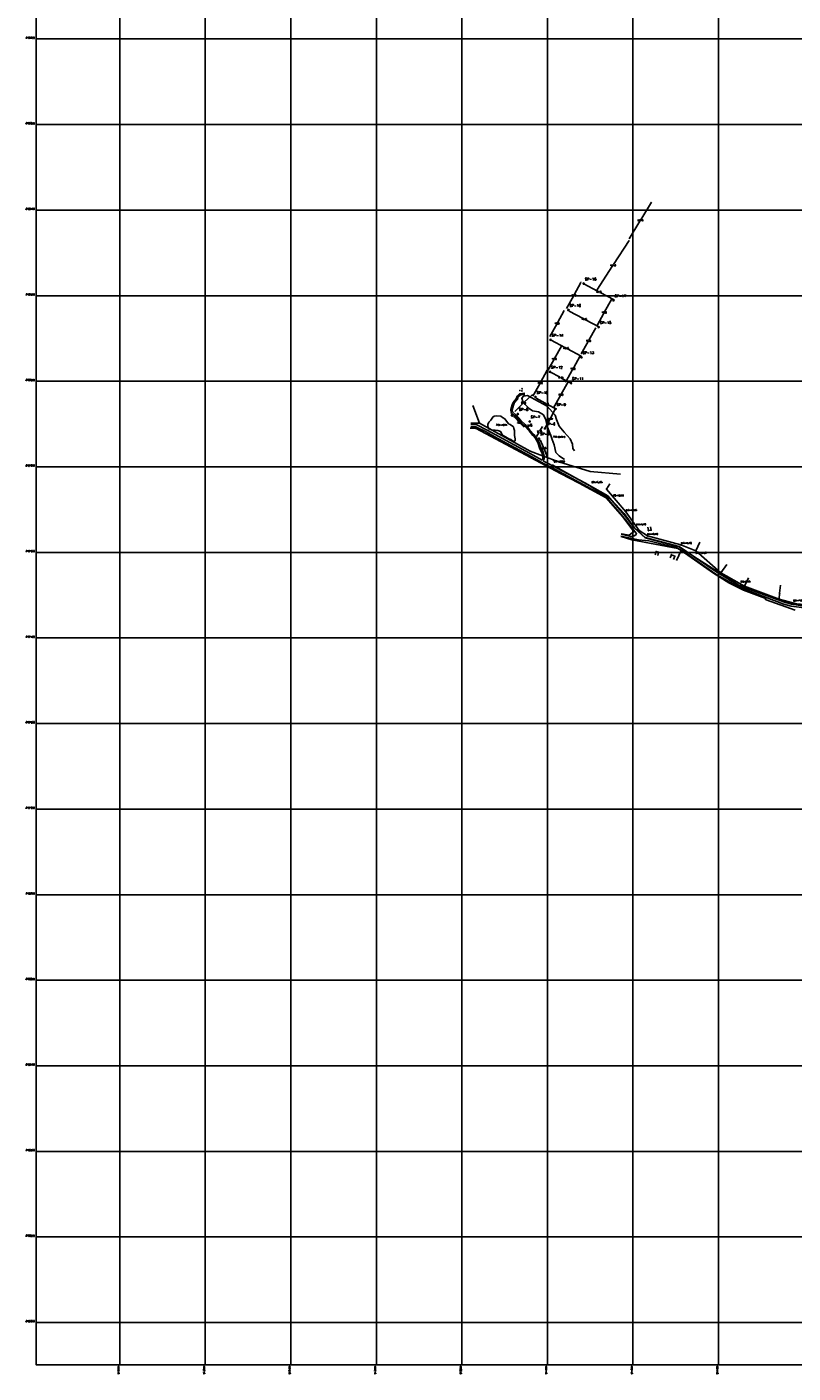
# Model space of a CAD drawing. Extents: x 539028 to 544996, y 8596245 to 8601028.
# Tile 1 of 43: x 539028 to 540820, y 8596245 to 8599391. Entities that reach past the tile are written whole.
import ezdxf
from ezdxf.enums import TextEntityAlignment as Align
from ezdxf.lldxf.tags import DXFTag

# ---------------------------------------------------------------- set-up
doc = ezdxf.new("R2010")
doc.units = 0
doc.header["$MEASUREMENT"] = 0
doc.header["$PDMODE"] = 34
doc.header["$PDSIZE"] = 0.8
for name, color, linetype in [('CASA', 2, 'Continuous'), ('CERCA', 9, 'CERCA_LINE'), ('ESTACAO', 4, 'Continuous'), ('ESTRADA_BARRO', 7, 'DASHED'), ('FUROS DE SONDAGEM', 7, 'Continuous'), ('INTERP', 7, 'Continuous'), ('MALHA', 9, 'Continuous'), ('ROCHA', 9, 'Continuous'), ('TEXTO', 2, 'Continuous'), ('TXT_COORD', 2, 'Continuous'), ('TXT_ESTACA', 2, 'Continuous')]:
    doc.layers.add(name, color=color, linetype=linetype)
doc.styles.add('GEOSIS', font='ROMANS.SHX')
doc.styles.get("Standard").update_dxf_attribs({"font": 'romans.shx'})
doc.linetypes.add('CERCA_LINE', pattern='A,0.5,-0.2,["X",Standard,S=0.1,R=0,X=-0.1,Y=-0.05],-0.25', length=0.95)
tags = doc.linetypes.add('DASHDOT', pattern=[1, 0.5, -0.25, 0, -0.25]).pattern_tags.tags
tags[10:11] = [DXFTag(74, 4), DXFTag(75, 0), DXFTag(340, '0'), DXFTag(46, 1.0), DXFTag(50, 0.0), DXFTag(44, 0.0), DXFTag(45, 0.0)]
tags[8:9] = [DXFTag(74, 4), DXFTag(75, 0), DXFTag(340, '0'), DXFTag(46, 1.0), DXFTag(50, 0.0), DXFTag(44, 0.0), DXFTag(45, 0.0)]
tags[6:7] = [DXFTag(74, 4), DXFTag(75, 0), DXFTag(340, '0'), DXFTag(46, 1.0), DXFTag(50, 0.0), DXFTag(44, 0.0), DXFTag(45, 0.0)]
tags[4:5] = [DXFTag(74, 4), DXFTag(75, 0), DXFTag(340, '0'), DXFTag(46, 1.0), DXFTag(50, 0.0), DXFTag(44, 0.0), DXFTag(45, 0.0)]
tags = doc.linetypes.add('DASHED', pattern=[0.75, 0.5, -0.25]).pattern_tags.tags
tags[6:7] = [DXFTag(74, 4), DXFTag(75, 0), DXFTag(340, '0'), DXFTag(46, 1.0), DXFTag(50, 0.0), DXFTag(44, 0.0), DXFTag(45, 0.0)]
tags[4:5] = [DXFTag(74, 4), DXFTag(75, 0), DXFTag(340, '0'), DXFTag(46, 1.0), DXFTag(50, 0.0), DXFTag(44, 0.0), DXFTag(45, 0.0)]
doc.dimstyles.new('S', dxfattribs={"dimtxt": 3, "dimasz": 0.18, "dimexe": 0.18, "dimexo": 0.0625, "dimgap": 0.09, "dimtad": 0, "dimtih": 1, "dimtoh": 1, "dimdec": 4, "dimzin": 0, "dimdsep": 46, "dimtxsty": 'Standard', "dimcen": 0.09, "dimaunit": 1, "dimadec": 0, "dimazin": 0, "dimtfac": 1, "dimtdec": 3, "dimtofl": 0, "dimtmove": 0, "dimatfit": 3, "dimfxl": 0, "dimtolj": 1, "dimtzin": 0, "dimarcsym": 0})

# ---------------------------------------------------------------- blocks, each defined once
blk = doc.blocks.new('SS')
at = {"layer": 'TXT_ESTACA', "style": 'GEOSIS'}
for s, p in [('E58+16,095', (814011.5041, 8767802.9477)), ('E53+15,485', (814099.5251, 8767754.2171)), ('E50+16,930', (814149.2988, 8767723.3745)), ('E48+10,935', (814180.0153, 8767689.1394)), ('E46+9,950', (814204.1668, 8767656.0264)), ('E44+15,970', (814229.4635, 8767633.339)), ('E40+13,760', (814308.9142, 8767612.2186)), ('E38+12,725', (814342.8419, 8767589.1365)), ('E32+7,945', (814448.1144, 8767522.1459)), ('E25+17,085', (814571.3037, 8767478.0013)), ('E23+14,740', (814613.2832, 8767472.4496)), ('E15+17,905', (814770.1103, 8767470.8734)), ('E9+10,940', (814896.9894, 8767475.5412)), ('E3+15,025', (815012.7801, 8767480.9078)), ('E0', (815087.5773, 8767486.75))]:
    blk.add_text(s, height=3, dxfattribs=at).set_placement(p, align=Align.BOTTOM_LEFT)
blk = doc.blocks.new('Furos de sondagem')
at = {"linetype": 'Continuous'}
h = blk.add_hatch(color=256, dxfattribs=at)
edge = h.paths.add_edge_path()
edge.add_line((-0.3, -1.9), (-0.3, 0.6))
edge.add_line((-0.3, 0.6), (-2.8, 0.6))
edge.add_ellipse((-0.3, 0.6), major_axis=(1.76, 1.76), ratio=1, start_angle=134.663, end_angle=225.4136)
at = {"layer": 'FUROS DE SONDAGEM'}
h = blk.add_hatch(color=256, dxfattribs=at)
edge = h.paths.add_edge_path()
edge.add_ellipse((-0.3, 0.6), major_axis=(1.76, 1.76), ratio=1, start_angle=315.337, end_angle=404.5864)
edge.add_line((-0.3, 3.1), (-0.3, 0.6))
edge.add_line((-0.3, 0.6), (2.2, 0.6))
for p, q in [((-3.2, 0.6), (2.5, 0.6)), ((-0.3, 3.5), (-0.3, -2.2))]:
    blk.add_line(p, q)
blk.add_ellipse((-0.3, 0.6), major_axis=(1.76, 1.76), ratio=1)
blk.add_attdef('QUAL_É_O_FURO?', (1.9, 4.8), '', height=3.22)
blk = doc.blocks.new('*D34')
at = {"color": 0, "lineweight": -2}
for p, q in [((540226.5, 8598425.6), (540228.7, 8598426.5)), ((540228.6, 8598426.2), (540236.2, 8598408.5)), ((540245.1, 8598387.5), (540237.5, 8598405.3)), ((540243.2, 8598386.5), (540245.3, 8598387.4))]:
    blk.add_line(p, q, dxfattribs=at)
at = {"color": 0}
for points in [[(540228.6, 8598426.3), (540228.5, 8598426.2), (540228.5, 8598426.4)], [(540245.1, 8598387.5), (540245.1, 8598387.5), (540245.2, 8598387.3)]]:
    blk.add_solid(points, dxfattribs=at)
at = {"layer": 'Defpoints', "color": 0}
for p in [(540226.5, 8598425.5), (540228.5, 8598426.4), (540243.2, 8598386.5)]:
    blk.add_point(p, dxfattribs=at)
at = {"color": 0, "insert": (540236.8, 8598406.9), "char_height": 3, "attachment_point": 5}
blk.add_mtext('\\A1;42.48', dxfattribs=at)
blk = doc.blocks.new('*D35')
at = {"color": 0, "lineweight": -2}
for p, q in [((540233.6, 8598457.1), (540227.8, 8598447.1)), ((540233.7, 8598457.2), (540233.6, 8598457.3)), ((540220, 8598433.8), (540219.9, 8598433.9)), ((540220.2, 8598433.9), (540226, 8598443.9))]:
    blk.add_line(p, q, dxfattribs=at)
at = {"color": 0}
for points in [[(540233.6, 8598457.1), (540233.7, 8598457), (540233.7, 8598457.2)], [(540220.1, 8598433.9), (540220.2, 8598433.9), (540220.1, 8598433.8)]]:
    blk.add_solid(points, dxfattribs=at)
at = {"layer": 'Defpoints', "color": 0}
for p in [(540233.7, 8598457.2), (540233.7, 8598457.2), (540220.1, 8598433.8)]:
    blk.add_point(p, dxfattribs=at)
at = {"color": 0, "insert": (540226.9, 8598445.5), "char_height": 3, "attachment_point": 5}
blk.add_mtext('\\A1;27.15', dxfattribs=at)
blk = doc.blocks.new('*D36')
at = {"color": 0, "lineweight": -2}
for p, q in [((540263.9, 8598497.9), (540252.7, 8598476.8)), ((540264.1, 8598498.1), (540264.2, 8598498)), ((540239.7, 8598452.4), (540251, 8598473.6)), ((540239.7, 8598452.3), (540239.8, 8598452.2))]:
    blk.add_line(p, q, dxfattribs=at)
at = {"color": 0}
for points in [[(540263.9, 8598497.9), (540264, 8598497.9), (540264, 8598498.1)], [(540239.7, 8598452.5), (540239.7, 8598452.4), (540239.6, 8598452.3)]]:
    blk.add_solid(points, dxfattribs=at)
at = {"layer": 'Defpoints', "color": 0}
for p in [(540264, 8598498.1), (540264, 8598498.1), (540239.6, 8598452.3)]:
    blk.add_point(p, dxfattribs=at)
at = {"color": 0, "insert": (540251.8, 8598475.2), "char_height": 3, "attachment_point": 5}
blk.add_mtext('\\A1;51.89', dxfattribs=at)
blk = doc.blocks.new('*D37')
at = {"color": 0, "lineweight": -2}
for p, q in [((540160, 8598486.2), (540160.8, 8598487.1)), ((540160.8, 8598486.8), (540163.8, 8598484.1)), ((540170.2, 8598478.2), (540167.2, 8598480.9)), ((540169.6, 8598477.3), (540170.4, 8598478.2))]:
    blk.add_line(p, q, dxfattribs=at)
at = {"color": 0}
for points in [[(540160.9, 8598486.8), (540160.8, 8598486.8), (540160.7, 8598486.9)], [(540170.2, 8598478.2), (540170.2, 8598478.2), (540170.3, 8598478.1)]]:
    blk.add_solid(points, dxfattribs=at)
at = {"layer": 'Defpoints', "color": 0}
for p in [(540159.9, 8598486.1), (540170.3, 8598478.1), (540169.6, 8598477.2)]:
    blk.add_point(p, dxfattribs=at)
at = {"color": 0, "insert": (540165.5, 8598482.5), "char_height": 3, "attachment_point": 5}
blk.add_mtext('\\A1;13.07', dxfattribs=at)
blk = doc.blocks.new('*D38')
at = {"color": 0, "lineweight": -2}
for p, q in [((540169.1, 8598492.7), (540188, 8598510.8)), ((540210.3, 8598532.1), (540191.4, 8598514)), ((540210.4, 8598532.2), (540210.5, 8598532.1)), ((540169, 8598492.5), (540169.1, 8598492.4))]:
    blk.add_line(p, q, dxfattribs=at)
at = {"color": 0}
for points in [[(540210.3, 8598532.2), (540210.3, 8598532.1), (540210.4, 8598532.3)], [(540169.1, 8598492.7), (540169.2, 8598492.7), (540169, 8598492.6)]]:
    blk.add_solid(points, dxfattribs=at)
at = {"layer": 'Defpoints', "color": 0}
for p in [(540210.4, 8598532.3), (540210.4, 8598532.3), (540169, 8598492.6)]:
    blk.add_point(p, dxfattribs=at)
at = {"color": 0, "insert": (540189.7, 8598512.4), "char_height": 3, "attachment_point": 5}
blk.add_mtext('\\A1;57.36', dxfattribs=at)
blk = doc.blocks.new('*D39')
at = {"color": 0, "lineweight": -2}
for p, q in [((540169.9, 8598477.6), (540169.8, 8598477.5)), ((540170.1, 8598477.5), (540179, 8598468.2)), ((540191.1, 8598455.8), (540182.1, 8598465)), ((540191.1, 8598455.6), (540191.1, 8598455.5))]:
    blk.add_line(p, q, dxfattribs=at)
at = {"color": 0}
for points in [[(540170.1, 8598477.5), (540170, 8598477.5), (540169.9, 8598477.6)], [(540191.1, 8598455.8), (540191, 8598455.7), (540191.2, 8598455.6)]]:
    blk.add_solid(points, dxfattribs=at)
at = {"layer": 'Defpoints', "color": 0}
for p in [(540169.9, 8598477.6), (540191.2, 8598455.6), (540191.2, 8598455.6)]:
    blk.add_point(p, dxfattribs=at)
at = {"color": 0, "insert": (540180.6, 8598466.6), "char_height": 3, "attachment_point": 5}
blk.add_mtext('\\A1;30.57', dxfattribs=at)
blk = doc.blocks.new('*D40')
at = {"color": 0, "lineweight": -2}
for p, q in [((540199.9, 8598455.2), (540200, 8598455.1)), ((540200, 8598455.4), (540202.6, 8598458.2)), ((540208.2, 8598464.2), (540205.6, 8598461.4)), ((540208.4, 8598464.3), (540208.5, 8598464.2))]:
    blk.add_line(p, q, dxfattribs=at)
at = {"color": 0}
for points in [[(540200, 8598455.4), (540200, 8598455.4), (540199.9, 8598455.3)], [(540208.2, 8598464.2), (540208.3, 8598464.2), (540208.4, 8598464.3)]]:
    blk.add_solid(points, dxfattribs=at)
at = {"layer": 'Defpoints', "color": 0}
for p in [(540199.9, 8598455.3), (540208.4, 8598464.3), (540208.4, 8598464.3)]:
    blk.add_point(p, dxfattribs=at)
at = {"color": 0, "insert": (540204.1, 8598459.8), "char_height": 3, "attachment_point": 5}
blk.add_mtext('\\A1;12.42', dxfattribs=at)
blk = doc.blocks.new('*D41')
at = {"color": 0, "lineweight": -2}
for p, q in [((540296.3, 8598727.2), (540296.2, 8598727.1)), ((540296.5, 8598727.2), (540328.8, 8598710.1)), ((540367.2, 8598689.9), (540334.8, 8598707)), ((540367.3, 8598689.8), (540367.2, 8598689.7))]:
    blk.add_line(p, q, dxfattribs=at)
at = {"color": 0}
for points in [[(540296.5, 8598727.2), (540296.5, 8598727.1), (540296.3, 8598727.2)], [(540367.2, 8598690), (540367.1, 8598689.9), (540367.3, 8598689.9)]]:
    blk.add_solid(points, dxfattribs=at)
at = {"layer": 'Defpoints', "color": 0}
for p in [(540296.3, 8598727.2), (540296.3, 8598727.2), (540367.3, 8598689.9)]:
    blk.add_point(p, dxfattribs=at)
at = {"color": 0, "insert": (540331.8, 8598708.6), "char_height": 3, "attachment_point": 5}
blk.add_mtext('\\A1;80.25', dxfattribs=at)
blk = doc.blocks.new('*D42')
at = {"color": 0, "lineweight": -2}
for p, q in [((540253.8, 8598659.1), (540253.7, 8598659)), ((540253.9, 8598659), (540286.3, 8598642)), ((540324.6, 8598621.8), (540292.3, 8598638.8)), ((540324.8, 8598621.7), (540324.7, 8598621.6))]:
    blk.add_line(p, q, dxfattribs=at)
at = {"color": 0}
for points in [[(540254, 8598659.1), (540253.9, 8598659), (540253.8, 8598659.1)], [(540324.6, 8598621.8), (540324.6, 8598621.8), (540324.8, 8598621.7)]]:
    blk.add_solid(points, dxfattribs=at)
at = {"layer": 'Defpoints', "color": 0}
for p in [(540253.8, 8598659.1), (540253.8, 8598659.1), (540324.8, 8598621.7)]:
    blk.add_point(p, dxfattribs=at)
at = {"color": 0, "insert": (540289.3, 8598640.4), "char_height": 3, "attachment_point": 5}
blk.add_mtext('\\A1;80.25', dxfattribs=at)
blk = doc.blocks.new('*D43')
at = {"color": 0, "lineweight": -2}
for p, q in [((540330.4, 8598790.7), (540330.3, 8598790.6)), ((540330.6, 8598790.7), (540362.9, 8598773.7)), ((540401.3, 8598753.5), (540368.9, 8598770.5)), ((540401.4, 8598753.3), (540401.3, 8598753.2))]:
    blk.add_line(p, q, dxfattribs=at)
at = {"color": 0}
for points in [[(540330.6, 8598790.7), (540330.6, 8598790.7), (540330.4, 8598790.8)], [(540401.3, 8598753.5), (540401.2, 8598753.5), (540401.4, 8598753.4)]]:
    blk.add_solid(points, dxfattribs=at)
at = {"layer": 'Defpoints', "color": 0}
for p in [(540330.4, 8598790.8), (540330.4, 8598790.8), (540401.4, 8598753.4)]:
    blk.add_point(p, dxfattribs=at)
at = {"color": 0, "insert": (540365.9, 8598772.1), "char_height": 3, "attachment_point": 5}
blk.add_mtext('\\A1;80.25', dxfattribs=at)
blk = doc.blocks.new('*D44')
at = {"color": 0, "lineweight": -2}
for p, q in [((540395.2, 8598754.4), (540379.2, 8598725.6)), ((540395.3, 8598754.6), (540395.4, 8598754.5)), ((540361.4, 8598693.5), (540377.4, 8598722.4)), ((540361.2, 8598693.4), (540361.1, 8598693.5))]:
    blk.add_line(p, q, dxfattribs=at)
at = {"color": 0}
for points in [[(540395.2, 8598754.4), (540395.2, 8598754.4), (540395.3, 8598754.6)], [(540361.4, 8598693.6), (540361.4, 8598693.5), (540361.3, 8598693.4)]]:
    blk.add_solid(points, dxfattribs=at)
at = {"layer": 'Defpoints', "color": 0}
for p in [(540395.3, 8598754.6), (540361.3, 8598693.4), (540361.3, 8598693.4)]:
    blk.add_point(p, dxfattribs=at)
at = {"color": 0, "insert": (540378.3, 8598724), "char_height": 3, "attachment_point": 5}
blk.add_mtext('\\A1;70.00', dxfattribs=at)
blk = doc.blocks.new('*D45')
at = {"color": 0, "lineweight": -2}
for p, q in [((540323.9, 8598794.2), (540307.9, 8598765.4)), ((540324, 8598794.4), (540323.9, 8598794.5)), ((540290.1, 8598733.4), (540306.1, 8598762.2)), ((540290, 8598733.2), (540289.9, 8598733.3))]:
    blk.add_line(p, q, dxfattribs=at)
at = {"color": 0}
for points in [[(540323.9, 8598794.3), (540324, 8598794.2), (540324, 8598794.4)], [(540290.1, 8598733.4), (540290.2, 8598733.3), (540290, 8598733.2)]]:
    blk.add_solid(points, dxfattribs=at)
at = {"layer": 'Defpoints', "color": 0}
for p in [(540324, 8598794.4), (540290, 8598733.2), (540290, 8598733.2)]:
    blk.add_point(p, dxfattribs=at)
at = {"color": 0, "insert": (540307, 8598763.8), "char_height": 3, "attachment_point": 5}
blk.add_mtext('\\A1;70.00', dxfattribs=at)
blk = doc.blocks.new('*D46')
at = {"color": 0, "lineweight": -2}
for p, q in [((540284.9, 8598728.4), (540268.8, 8598699.5)), ((540284.9, 8598728.6), (540284.8, 8598728.6)), ((540250.9, 8598667.4), (540250.8, 8598667.4)), ((540251, 8598667.5), (540267.1, 8598696.4))]:
    blk.add_line(p, q, dxfattribs=at)
at = {"color": 0}
for points in [[(540284.8, 8598728.4), (540284.9, 8598728.4), (540284.9, 8598728.6)], [(540251, 8598667.5), (540251.1, 8598667.5), (540251, 8598667.4)]]:
    blk.add_solid(points, dxfattribs=at)
at = {"layer": 'Defpoints', "color": 0}
for p in [(540284.9, 8598728.6), (540251, 8598667.4), (540251, 8598667.4)]:
    blk.add_point(p, dxfattribs=at)
at = {"color": 0, "insert": (540268, 8598698), "char_height": 3, "attachment_point": 5}
blk.add_mtext('\\A1;70.00', dxfattribs=at)
blk = doc.blocks.new('*D47')
at = {"color": 0, "lineweight": -2}
for p, q in [((540358.4, 8598687.8), (540342.4, 8598659)), ((540358.4, 8598688), (540358.3, 8598688.1)), ((540324.6, 8598626.9), (540340.6, 8598655.8)), ((540324.6, 8598626.8), (540324.7, 8598626.7))]:
    blk.add_line(p, q, dxfattribs=at)
at = {"color": 0}
for points in [[(540358.4, 8598687.8), (540358.4, 8598687.8), (540358.5, 8598688)], [(540324.6, 8598627), (540324.6, 8598626.9), (540324.5, 8598626.8)]]:
    blk.add_solid(points, dxfattribs=at)
at = {"layer": 'Defpoints', "color": 0}
for p in [(540358.5, 8598688), (540324.5, 8598626.8), (540324.5, 8598626.8)]:
    blk.add_point(p, dxfattribs=at)
at = {"color": 0, "insert": (540341.5, 8598657.4), "char_height": 3, "attachment_point": 5}
blk.add_mtext('\\A1;70.00', dxfattribs=at)
blk = doc.blocks.new('*D48')
at = {"color": 0, "lineweight": -2}
for p, q in [((540252.5, 8598584.7), (540252.6, 8598584.8)), ((540252.6, 8598584.6), (540273.7, 8598573.1)), ((540300.6, 8598558.4), (540279.5, 8598569.9)), ((540300.8, 8598558.4), (540300.9, 8598558.5))]:
    blk.add_line(p, q, dxfattribs=at)
at = {"color": 0}
for points in [[(540252.7, 8598584.6), (540252.6, 8598584.6), (540252.5, 8598584.7)], [(540300.6, 8598558.5), (540300.6, 8598558.4), (540300.8, 8598558.3)]]:
    blk.add_solid(points, dxfattribs=at)
at = {"layer": 'Defpoints', "color": 0}
for p in [(540252.5, 8598584.7), (540300.8, 8598558.3), (540300.8, 8598558.3)]:
    blk.add_point(p, dxfattribs=at)
at = {"color": 0, "insert": (540276.6, 8598571.5), "char_height": 3, "attachment_point": 5}
blk.add_mtext('\\A1;55.00', dxfattribs=at)
blk = doc.blocks.new('*D49')
at = {"color": 0, "lineweight": -2}
for p, q in [((540218.8, 8598523.8), (540218.9, 8598523.9)), ((540218.9, 8598523.7), (540240, 8598512.2)), ((540266.9, 8598497.5), (540245.8, 8598509)), ((540267.1, 8598497.5), (540267.1, 8598497.6))]:
    blk.add_line(p, q, dxfattribs=at)
at = {"color": 0}
for points in [[(540218.9, 8598523.7), (540218.9, 8598523.7), (540218.8, 8598523.8)], [(540266.9, 8598497.6), (540266.9, 8598497.5), (540267.1, 8598497.4)]]:
    blk.add_solid(points, dxfattribs=at)
at = {"layer": 'Defpoints', "color": 0}
for p in [(540218.8, 8598523.8), (540267.1, 8598497.4), (540267.1, 8598497.4)]:
    blk.add_point(p, dxfattribs=at)
at = {"color": 0, "insert": (540242.9, 8598510.6), "char_height": 3, "attachment_point": 5}
blk.add_mtext('\\A1;55.00', dxfattribs=at)
blk = doc.blocks.new('*D50')
at = {"color": 0, "lineweight": -2}
for p, q in [((540293.6, 8598562.1), (540277.6, 8598533.3)), ((540293.6, 8598562.3), (540293.5, 8598562.4)), ((540259.8, 8598501.3), (540275.8, 8598530.1)), ((540259.6, 8598501.1), (540259.5, 8598501.2))]:
    blk.add_line(p, q, dxfattribs=at)
at = {"color": 0}
for points in [[(540293.5, 8598562.2), (540293.6, 8598562.1), (540293.7, 8598562.3)], [(540259.7, 8598501.3), (540259.8, 8598501.2), (540259.7, 8598501.1)]]:
    blk.add_solid(points, dxfattribs=at)
at = {"layer": 'Defpoints', "color": 0}
for p in [(540293.7, 8598562.3), (540259.7, 8598501.1), (540259.7, 8598501.1)]:
    blk.add_point(p, dxfattribs=at)
at = {"color": 0, "insert": (540276.7, 8598531.7), "char_height": 3, "attachment_point": 5}
blk.add_mtext('\\A1;70.00', dxfattribs=at)
blk = doc.blocks.new('*D51')
at = {"color": 0, "lineweight": -2}
for p, q in [((540245.2, 8598589.3), (540229.1, 8598560.5)), ((540245.3, 8598589.5), (540245.4, 8598589.4)), ((540211.4, 8598528.5), (540227.4, 8598557.3)), ((540211.2, 8598528.3), (540211.1, 8598528.4))]:
    blk.add_line(p, q, dxfattribs=at)
at = {"color": 0}
for points in [[(540245.1, 8598589.4), (540245.2, 8598589.3), (540245.3, 8598589.5)], [(540211.3, 8598528.5), (540211.4, 8598528.4), (540211.3, 8598528.3)]]:
    blk.add_solid(points, dxfattribs=at)
at = {"layer": 'Defpoints', "color": 0}
for p in [(540245.3, 8598589.5), (540211.3, 8598528.3), (540211.3, 8598528.3)]:
    blk.add_point(p, dxfattribs=at)
at = {"color": 0, "insert": (540228.3, 8598558.9), "char_height": 3, "attachment_point": 5}
blk.add_mtext('\\A1;70.00', dxfattribs=at)
blk = doc.blocks.new('*D52')
at = {"color": 0, "lineweight": -2}
for p, q in [((540322.1, 8598622.6), (540306.1, 8598593.8)), ((540322.1, 8598622.8), (540322, 8598622.8)), ((540288.3, 8598561.7), (540304.3, 8598590.6)), ((540288.2, 8598561.6), (540288.1, 8598561.6))]:
    blk.add_line(p, q, dxfattribs=at)
at = {"color": 0}
for points in [[(540322.1, 8598622.6), (540322.1, 8598622.6), (540322.2, 8598622.8)], [(540288.3, 8598561.7), (540288.3, 8598561.7), (540288.2, 8598561.6)]]:
    blk.add_solid(points, dxfattribs=at)
at = {"layer": 'Defpoints', "color": 0}
for p in [(540322.2, 8598622.8), (540288.2, 8598561.6), (540288.2, 8598561.6)]:
    blk.add_point(p, dxfattribs=at)
at = {"color": 0, "insert": (540305.2, 8598592.2), "char_height": 3, "attachment_point": 5}
blk.add_mtext('\\A1;70.00', dxfattribs=at)
blk = doc.blocks.new('*D53')
at = {"color": 0, "lineweight": -2}
for p, q in [((540278, 8598645.5), (540262, 8598616.6)), ((540278, 8598645.7), (540277.9, 8598645.7)), ((540244.2, 8598584.6), (540260.2, 8598613.5)), ((540244.1, 8598584.5), (540244, 8598584.5))]:
    blk.add_line(p, q, dxfattribs=at)
at = {"color": 0}
for points in [[(540278, 8598645.5), (540278, 8598645.5), (540278.1, 8598645.7)], [(540244.2, 8598584.6), (540244.2, 8598584.6), (540244.1, 8598584.5)]]:
    blk.add_solid(points, dxfattribs=at)
at = {"layer": 'Defpoints', "color": 0}
for p in [(540278.1, 8598645.7), (540244.1, 8598584.5), (540244.1, 8598584.5)]:
    blk.add_point(p, dxfattribs=at)
at = {"color": 0, "insert": (540261.1, 8598615.1), "char_height": 3, "attachment_point": 5}
blk.add_mtext('\\A1;70.00', dxfattribs=at)
blk = doc.blocks.new('*D54')
at = {"color": 0, "lineweight": -2}
for p, q in [((540436.3, 8598892.4), (540399.6, 8598835.7)), ((540436.4, 8598892.6), (540436.3, 8598892.6)), ((540360.9, 8598775.9), (540397.6, 8598832.5)), ((540360.7, 8598775.7), (540360.6, 8598775.8))]:
    blk.add_line(p, q, dxfattribs=at)
at = {"color": 0}
for points in [[(540436.3, 8598892.4), (540436.3, 8598892.4), (540436.4, 8598892.5)], [(540360.8, 8598775.9), (540360.9, 8598775.8), (540360.8, 8598775.7)]]:
    blk.add_solid(points, dxfattribs=at)
at = {"layer": 'Defpoints', "color": 0}
for p in [(540436.4, 8598892.5), (540436.4, 8598892.5), (540360.8, 8598775.7)]:
    blk.add_point(p, dxfattribs=at)
at = {"color": 0, "insert": (540398.6, 8598834.1), "char_height": 3, "attachment_point": 5}
blk.add_mtext('\\A1;139.20', dxfattribs=at)
blk = doc.blocks.new('*D55')
at = {"color": 0, "lineweight": -2}
for p, q in [((540488.6, 8598982), (540463.5, 8598940.7)), ((540488.7, 8598982.2), (540488.6, 8598982.2)), ((540436.5, 8598896.2), (540461.6, 8598937.5)), ((540436.4, 8598896), (540436.5, 8598896))]:
    blk.add_line(p, q, dxfattribs=at)
at = {"color": 0}
for points in [[(540488.6, 8598982), (540488.7, 8598982), (540488.7, 8598982.1)], [(540436.4, 8598896.2), (540436.5, 8598896.2), (540436.4, 8598896.1)]]:
    blk.add_solid(points, dxfattribs=at)
at = {"layer": 'Defpoints', "color": 0}
for p in [(540488.7, 8598982.1), (540488.7, 8598982.1), (540436.4, 8598896.1)]:
    blk.add_point(p, dxfattribs=at)
at = {"color": 0, "insert": (540462.6, 8598939.1), "char_height": 3, "attachment_point": 5}
blk.add_mtext('\\A1;100.76', dxfattribs=at)

msp = doc.modelspace()

# ---------------------------------------------------------------- linework, layer by layer
at = {"layer": 'CASA', "color": 0, "linetype": 'DASHDOT'}
msp.add_lwpolyline([(540273.183, 8598388.545), (540265.366, 8598396.669), (540260.988, 8598414.479), (540256.61, 8598426.665), (540253.171, 8598436.351), (540249.418, 8598445.413), (540244.728, 8598458.224), (540241.914, 8598472.909), (540236.285, 8598484.783), (540224.715, 8598491.657), (540210.957, 8598494.157), (540202.514, 8598499.781), (540193.133, 8598509.155), (540188.13, 8598515.717), (540185.316, 8598523.216), (540189.381, 8598527.903), (540199.074, 8598529.465), (540215.647, 8598520.091), (540244.728, 8598504.781), (540263.49, 8598483.533), (540266.617, 8598473.534), (540272.558, 8598458.224), (540284.753, 8598443.85), (540298.824, 8598428.852), (540304.453, 8598415.729), (540304.765, 8598405.73), (540309.143, 8598400.106)], dxfattribs=at)
at = {"layer": 'CASA', "color": 0}
for points in [[(540164.74, 8598423.468), (540168.824, 8598422.936), (540170.245, 8598424), (540170.245, 8598428.791), (540168.824, 8598436.067), (540168.824, 8598441.39), (540168.469, 8598448.31), (540167.226, 8598452.569), (540166.516, 8598456.295), (540158.677, 8598461.682), (540154.593, 8598463.456), (540145.536, 8598475.167), (540140.742, 8598478.361), (540136.835, 8598481.378), (540126.181, 8598481.91), (540121.209, 8598481.733), (540117.835, 8598479.426), (540112.863, 8598471.796), (540108.423, 8598467.36), (540106.292, 8598462.391), (540106.47, 8598457.068), (540108.778, 8598451.745), (540116.414, 8598448.906), (540122.984, 8598449.083), (540129.377, 8598448.196), (540135.77, 8598445.357), (540140.209, 8598437.372), (540147.312, 8598433.468), (540155.303, 8598428.855), (540159.92, 8598426.903), (540164.74, 8598423.468)], [(540273.183, 8598388.545), (540285.153, 8598380.593)]]:
    msp.add_lwpolyline(points, dxfattribs=at)
for points, elevation in [([(540480.202, 8598221.953), (540481.635, 8598214.083), (540488.024, 8598215.246), (540486.591, 8598223.117)], 681.386), ([(540503.454, 8598155.942), (540505.427, 8598163.695), (540499.402, 8598165.228), (540497.43, 8598157.475)], 682.712), ([(540532.251, 8598150.153), (540535.311, 8598157.545), (540543.378, 8598154.206), (540540.319, 8598146.814)], 683.348)]:
    msp.add_lwpolyline(points, dxfattribs=dict(at, elevation=elevation))
for p in [(540481.635, 8598214.083, 681.328), (540488.024, 8598215.246, 681.386), (540499.402, 8598165.228, 682.712), (540505.427, 8598163.695, 682.703), (540535.311, 8598157.545, 683.348), (540543.378, 8598154.206, 683.468)]:
    msp.add_point(p, dxfattribs=at)
at = {"layer": 'CERCA'}
for points, elevation in [([(540086.451, 8598465.249), (540071.43, 8598506.625)], 668.765), ([(540077.664, 8598453.289), (540065.037, 8598453.142)], 668.894), ([(540086.451, 8598465.249), (540066.714, 8598465.341)], 668.765), ([(540077.664, 8598453.289), (540207.807, 8598383.85), (540275.925, 8598347.698), (540319.832, 8598324.854), (540383.022, 8598290.465)], 668.894), ([(540086.451, 8598465.249), (540204.848, 8598399.862), (540233.677, 8598388.434), (540272.288, 8598374.458), (540345.073, 8598352.081), (540416.248, 8598346.217)], 668.765), ([(540650.826, 8598115.243), (540592.721, 8598167.04), (540601.729, 8598187.343)], 684.183), ([(540650.826, 8598115.243), (540664.692, 8598134.637)], 684.183), ([(540650.826, 8598115.243), (540706.289, 8598084.106), (540715.67, 8598103.938)], 684.183), ([(540669.259, 8598092.1), (540703.983, 8598074.629), (540753.508, 8598055.818), (540757.267, 8598052.596), (540824.339, 8598028.309)], 684.674), ([(540706.289, 8598084.106), (540787.243, 8598053.715)], 684.183), ([(541003.075, 8598038.315), (540964.814, 8598038.396), (540864.533, 8598040.068), (540827.895, 8598042.696), (540787.243, 8598053.715), (540788.414, 8598067.534), (540790.118, 8598086.435)], 688.956)]:
    msp.add_lwpolyline(points, dxfattribs=dict(at, elevation=elevation))
at = {"layer": 'CERCA', "color": 0}
for points, elevation in [([(540428.763, 8598257.74), (540383.851, 8598311.268), (540391.252, 8598323.481)], 679.823), ([(540592.721, 8598167.04), (540557.64, 8598180.411), (540479.655, 8598201.434), (540459.657, 8598214.145), (540428.763, 8598257.74)], 682.979)]:
    msp.add_lwpolyline(points, dxfattribs=dict(at, elevation=elevation))
for points in [[(540418.503, 8598206.14), (540436.345, 8598202.994), (540447.353, 8598212.234), (540420.919, 8598246.999), (540383.022, 8598290.465)], [(540417.765, 8598200.273), (540443.118, 8598192.835), (540550.7, 8598172.114), (540557.86, 8598167.278), (540546.882, 8598143.847)]]:
    msp.add_lwpolyline(points, dxfattribs=at)
at = {"layer": 'CERCA'}
msp.add_lwpolyline([(540557.86, 8598167.278), (540633.742, 8598114.92), (540669.259, 8598092.1)], dxfattribs=at)
for p in [(540077.664, 8598453.289, 668.894), (540086.451, 8598465.249, 668.765), (540204.848, 8598399.862, 670.761), (540207.807, 8598383.85, 671.379), (540228.358, 8598405.068, 670.879), (540233.677, 8598388.434, 671.342), (540633.742, 8598114.92, 684.251), (540650.826, 8598115.243, 684.183), (540669.259, 8598092.1, 684.674), (540703.983, 8598074.629, 685.493), (540706.289, 8598084.106, 685.203), (540753.508, 8598055.818, 686.325), (540757.267, 8598052.596, 686.226), (540787.243, 8598053.715, 686.482), (540788.414, 8598067.534, 685.718)]:
    msp.add_point(p, dxfattribs=at)
at = {"layer": 'CERCA', "color": 0}
for p in [(540272.288, 8598374.458, 672.722), (540345.073, 8598352.081, 673.205), (540275.925, 8598347.698, 673.005), (540319.832, 8598324.854, 674.14), (540335.241, 8598316.106, 674.49), (540383.022, 8598290.465, 677.782), (540383.851, 8598311.268, 678.16), (540428.763, 8598257.74, 679.823), (540420.919, 8598246.999, 680.929), (540436.345, 8598202.994, 680.27), (540447.353, 8598212.234, 680.72), (540459.657, 8598214.145, 680.648), (540479.655, 8598201.434, 681.118), (540443.118, 8598192.835, 680.569), (540550.7, 8598172.114, 682.628), (540557.64, 8598180.411, 682.144), (540557.86, 8598167.278, 683.014), (540592.721, 8598167.04, 682.979)]:
    msp.add_point(p, dxfattribs=at)
at = {"layer": 'ESTACAO', "color": 0}
msp.add_point((540259.537, 8598377.825, 671.989), dxfattribs=at)
at = {"layer": 'ESTRADA_BARRO'}
for p, q in [((540163.182, 8598507.735), (540164.989, 8598513.603)), ((540164.989, 8598513.603), (540172.682, 8598522.144)), ((540166.045, 8598506.836), (540167.662, 8598512.087)), ((540167.662, 8598512.087), (540175.376, 8598520.652)), ((540172.682, 8598522.144), (540174.415, 8598528.205)), ((540174.415, 8598528.205), (540180.172, 8598533.478)), ((540175.376, 8598520.652), (540177.066, 8598526.565)), ((540177.066, 8598526.565), (540181.581, 8598530.7)), ((540180.172, 8598533.478), (540187.091, 8598534.861)), ((540181.581, 8598530.7), (540187.501, 8598531.883)), ((540187.091, 8598534.861), (540192.744, 8598535.295)), ((540187.501, 8598531.883), (540192.974, 8598532.304)), ((540159.653, 8598496.715), (540163.182, 8598507.735)), ((540160.644, 8598490.282), (540159.653, 8598496.715)), ((540170.395, 8598481.424), (540160.644, 8598490.282)), ((540162.726, 8598496.473), (540166.045, 8598506.836)), ((540163.447, 8598491.788), (540162.726, 8598496.473)), ((540172.527, 8598483.54), (540163.447, 8598491.788)), ((540181.081, 8598469.464), (540170.395, 8598481.424)), ((540183.239, 8598471.551), (540172.527, 8598483.54)), ((540078.174, 8598456.691, 668.696), (540101.861, 8598444.651, 668.696)), ((540190.918, 8598460.062), (540181.081, 8598469.464)), ((540193.089, 8598462.137), (540183.239, 8598471.551)), ((540202.429, 8598446.856), (540190.918, 8598460.062)), ((540204.688, 8598448.829), (540193.089, 8598462.137)), ((540211.403, 8598436.608), (540202.429, 8598446.856)), ((540213.689, 8598438.55), (540204.688, 8598448.829)), ((540101.861, 8598444.651, 668.696), (540120.576, 8598434.121, 668.696)), ((540120.576, 8598434.121, 668.696), (540209.336, 8598386.129, 668.696)), ((540217.306, 8598429.445), (540211.403, 8598436.608)), ((540219.769, 8598431.173), (540213.689, 8598438.55)), ((540222.732, 8598420.269), (540217.306, 8598429.445)), ((540225.47, 8598421.532), (540219.769, 8598431.173)), ((540227.86, 8598405.323), (540222.732, 8598420.269)), ((540230.613, 8598406.543), (540225.47, 8598421.532)), ((540209.336, 8598386.129, 668.696), (540238.241, 8598369.957, 668.696)), ((540232.536, 8598396.827), (540227.86, 8598405.323)), ((540235.352, 8598397.933), (540230.613, 8598406.543)), ((540234.584, 8598388.642), (540232.536, 8598396.827)), ((540234.584, 8598382.245), (540234.584, 8598388.642)), ((540237.584, 8598389.012), (540235.352, 8598397.933)), ((540237.584, 8598381.725), (540237.584, 8598389.012)), ((540233.24, 8598378.485, 668.696), (540234.584, 8598382.245)), ((540235.721, 8598376.789), (540237.584, 8598381.725)), ((540235.721, 8598376.789), (540240.607, 8598374.363, 668.696)), ((540238.241, 8598369.957, 668.696), (540264.403, 8598356.478, 668.696)), ((540240.607, 8598374.363, 668.696), (540266.723, 8598360.907, 668.696)), ((540561.969, 8598170.277, 668.696), (540644.264, 8598114.995, 668.696)), ((540644.264, 8598114.995, 668.696), (540693.063, 8598085.826, 668.696)), ((540693.063, 8598085.826, 668.696), (540799.602, 8598046.77, 668.696)), ((540799.602, 8598046.77, 668.696), (540816.149, 8598041.728, 668.696)), ((540816.149, 8598041.728, 668.696), (540858.2, 8598036.256, 668.696))]:
    msp.add_line(p, q, dxfattribs=at)
at = {"layer": 'ESTRADA_BARRO', "color": 0}
for p, q in [((540264.403, 8598356.478, 668.696), (540330.349, 8598321.363, 668.696)), ((540266.723, 8598360.907, 668.696), (540332.765, 8598325.742, 668.696)), ((540330.349, 8598321.363, 668.696), (540383.329, 8598291.116, 668.696)), ((540332.765, 8598325.742, 668.696), (540386.541, 8598295.04, 668.696)), ((540383.329, 8598291.116, 668.696), (540421.934, 8598246.882, 668.696)), ((540386.541, 8598295.04, 668.696), (540425.768, 8598250.094, 668.696)), ((540421.934, 8598246.882, 668.696), (540453.193, 8598207.999, 668.696)), ((540425.768, 8598250.094, 668.696), (540448.834, 8598219.429, 668.696)), ((540417.698, 8598205.407), (540440.814, 8598200.457)), ((540440.814, 8598200.457), (540444.521, 8598200.269)), ((540448.834, 8598219.429, 668.696), (540473.885, 8598196.815, 668.696)), ((540473.885, 8598196.815, 668.696), (540552.772, 8598176.323, 668.696)), ((540552.772, 8598176.323, 668.696), (540561.969, 8598170.277, 668.696))]:
    msp.add_line(p, q, dxfattribs=at)
at = {"layer": 'ESTRADA_BARRO', "elevation": 668.696}
for points in [[(540078.174, 8598456.691), (540066.435, 8598456.734)], [(540080.44, 8598461.149), (540076.39, 8598461.729), (540066.714, 8598462.286)], [(540080.44, 8598461.149), (540104.221, 8598449.06), (540122.991, 8598438.499), (540211.746, 8598390.51), (540233.24, 8598378.485)], [(540482.2, 8598190.421), (540545.601, 8598174.373), (540559.644, 8598167.908), (540641.629, 8598110.737), (540691.247, 8598082.44), (540798.154, 8598041.975), (540815.544, 8598037.132), (540858.2, 8598032.265), (541017.346, 8598030.483), (541156.378, 8598035.76), (541257.786, 8598039.906), (541364.455, 8598048.166)]]:
    msp.add_lwpolyline(points, dxfattribs=at)
at = {"layer": 'ESTRADA_BARRO', "color": 0}
for points in [[(540416.884, 8598201.411), (540439.878, 8598196.573), (540458.516, 8598192.462), (540482.2, 8598190.421)], [(540444.521, 8598200.269), (540449.923, 8598202.862), (540452.827, 8598204.555), (540453.554, 8598205.885), (540453.193, 8598207.999)]]:
    msp.add_lwpolyline(points, dxfattribs=at)
at = {"layer": 'INTERP', "elevation": 693.594}
msp.add_lwpolyline([(541332.29, 8598051.255), (541257.493, 8598045.413), (541142.219, 8598039.159), (541017.275, 8598035.484), (540857.996, 8598036.954), (540816.017, 8598042.506), (540692.827, 8598086.651), (540587.555, 8598153.641), (540553.627, 8598176.723), (540474.176, 8598197.844), (540448.88, 8598220.531), (540424.728, 8598253.644), (540394.012, 8598287.879), (540344.238, 8598318.722), (540256.217, 8598367.452)], dxfattribs=at)
at = {"layer": 'MALHA'}
for p, q in [((539245.513, 8601028.275), (539245.513, 8596264.109)), ((539445.513, 8601028.275), (539445.513, 8596264.109)), ((539645.513, 8601028.275), (539645.513, 8596264.109)), ((539845.513, 8601028.275), (539845.513, 8596264.109)), ((540045.513, 8601028.275), (540045.513, 8596264.109)), ((540245.513, 8601028.275), (540245.513, 8596264.109)), ((540445.513, 8601028.275), (540445.513, 8596264.109)), ((540645.513, 8601028.275), (540645.513, 8596264.109)), ((539050.307, 8599363.105), (544995.7, 8599363.105)), ((539050.307, 8599163.105), (544995.7, 8599163.105)), ((539050.307, 8598963.105), (544995.7, 8598963.105)), ((539050.307, 8598763.105), (544995.7, 8598763.105)), ((539050.307, 8598563.105), (544995.7, 8598563.105)), ((539050.307, 8598363.105), (544995.7, 8598363.105)), ((539050.307, 8598163.105), (544995.7, 8598163.105)), ((539050.307, 8597963.105), (544995.7, 8597963.105)), ((539050.307, 8597763.105), (544995.7, 8597763.105)), ((539050.307, 8597563.105), (544995.7, 8597563.105)), ((539050.307, 8597363.105), (544995.7, 8597363.105)), ((539050.307, 8597163.105), (544995.7, 8597163.105)), ((539050.307, 8596963.105), (544995.7, 8596963.105)), ((539050.307, 8596763.105), (544995.7, 8596763.105)), ((539050.307, 8596563.105), (544995.7, 8596563.105)), ((539050.307, 8596363.105), (544995.7, 8596363.105))]:
    msp.add_line(p, q, dxfattribs=at)
msp.add_lwpolyline([(539050.307, 8601028.275), (539050.307, 8596264.109), (544995.7, 8596264.109), (544995.7, 8601028.275)], close=True, dxfattribs=at)
at = {"layer": 'ROCHA'}
for p in [(540180.872, 8598541.558, 665.484), (540185.895, 8598540.412, 666.138), (540186.116, 8598545.686, 665.269)]:
    msp.add_point(p, dxfattribs=at)

# ---------------------------------------------------------------- block references
ref = msp.add_blockref('Furos de sondagem', (540330.632, 8598791.04), dxfattribs=dict(xscale=0.5999999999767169, yscale=0.599999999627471, zscale=0.6))
ref.add_attrib('QUAL_É_O_FURO?', 'SP-18', (540333.165, 8598798.878), dxfattribs={"height": 5.8067})
ref = msp.add_blockref('Furos de sondagem', (540400.191, 8598751.758), dxfattribs=dict(xscale=0.5999999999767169, yscale=0.599999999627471, zscale=0.6))
ref.add_attrib('QUAL_É_O_FURO?', 'SP-17', (540402.725, 8598759.595), dxfattribs={"height": 5.8067})
ref = msp.add_blockref('Furos de sondagem', (540294.671, 8598729.258), dxfattribs=dict(xscale=0.5999999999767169, yscale=0.599999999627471, zscale=0.6))
ref.add_attrib('QUAL_É_O_FURO?', 'SP-16', (540297.204, 8598737.095), dxfattribs={"height": 5.8067})
ref = msp.add_blockref('Furos de sondagem', (540365.545, 8598689.181), dxfattribs=dict(xscale=0.5999999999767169, yscale=0.599999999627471, zscale=0.6))
ref.add_attrib('QUAL_É_O_FURO?', 'SP-15', (540368.078, 8598697.019), dxfattribs={"height": 5.8067})
ref = msp.add_blockref('Furos de sondagem', (540253.034, 8598659.653), dxfattribs=dict(xscale=0.5999999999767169, yscale=0.599999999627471, zscale=0.6))
ref.add_attrib('QUAL_É_O_FURO?', 'SP-14', (540255.567, 8598667.491), dxfattribs={"height": 5.8067})
ref = msp.add_blockref('Furos de sondagem', (540325.084, 8598618.848), dxfattribs=dict(xscale=0.5999999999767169, yscale=0.599999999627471, zscale=0.6))
ref.add_attrib('QUAL_É_O_FURO?', 'SP-13', (540327.617, 8598626.685), dxfattribs={"height": 5.8067})
ref = msp.add_blockref('Furos de sondagem', (540251.556, 8598584.822), dxfattribs=dict(xscale=0.5999999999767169, yscale=0.599999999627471, zscale=0.6))
ref.add_attrib('QUAL_É_O_FURO?', 'SP-12', (540254.089, 8598592.659), dxfattribs={"height": 5.8067})
ref = msp.add_blockref('Furos de sondagem', (540300.703, 8598558.293), dxfattribs=dict(xscale=0.5999999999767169, yscale=0.599999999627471, zscale=0.6))
ref.add_attrib('QUAL_É_O_FURO?', 'SP-11', (540303.237, 8598566.131), dxfattribs={"height": 5.8067})
ref = msp.add_blockref('Furos de sondagem', (540217.693, 8598525.745), dxfattribs=dict(xscale=0.5999999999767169, yscale=0.599999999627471, zscale=0.6))
ref.add_attrib('QUAL_É_O_FURO?', 'SP-10', (540220.226, 8598533.582), dxfattribs={"height": 5.8067})
ref = msp.add_blockref('Furos de sondagem', (540264.226, 8598497.778), dxfattribs=dict(xscale=0.5999999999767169, yscale=0.599999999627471, zscale=0.6))
ref.add_attrib('QUAL_É_O_FURO?', 'SP-9', (540266.759, 8598505.615), dxfattribs={"height": 5.8067})
ref = msp.add_blockref('Furos de sondagem', (540176.479, 8598486.466), dxfattribs=dict(xscale=0.5999999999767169, yscale=0.599999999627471, zscale=0.6))
ref.add_attrib('QUAL_É_O_FURO?', 'SP-8', (540179.012, 8598494.303), dxfattribs={"height": 5.8067})
ref = msp.add_blockref('Furos de sondagem', (540204.04, 8598468.743), dxfattribs=dict(xscale=0.5999999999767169, yscale=0.599999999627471, zscale=0.6))
ref.add_attrib('QUAL_É_O_FURO?', 'SP-7', (540206.573, 8598476.581), dxfattribs={"height": 5.8067})
ref = msp.add_blockref('Furos de sondagem', (540239.691, 8598452.253), dxfattribs=dict(xscale=0.5999999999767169, yscale=0.599999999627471, zscale=0.6))
ref.add_attrib('QUAL_É_O_FURO?', 'SP-6', (540242.224, 8598460.09), dxfattribs={"height": 5.8067})
ref = msp.add_blockref('Furos de sondagem', (540226.315, 8598428.971), dxfattribs=dict(xscale=0.5999999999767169, yscale=0.599999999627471, zscale=0.6))
ref.add_attrib('QUAL_É_O_FURO?', 'SP-5', (540228.848, 8598436.809), dxfattribs={"height": 5.8067})
at = {"layer": 'CASA'}
msp.add_blockref('SS', (-273750.885, -169429.696), dxfattribs=at)

# ---------------------------------------------------------------- texts
at = {"layer": 'TEXTO', "color": 0, "style": 'GEOSIS'}
for s, p in [('ÁREA JAZIDA', (540125.668, 8598458.534, 1.286)), ('Área capoeira', (540259.132, 8598431.071, 1.286))]:
    msp.add_text(s, height=3, dxfattribs=at).set_placement(p, align=Align.BOTTOM_LEFT)
at = {"layer": 'TXT_COORD', "style": 'GEOSIS'}
for s, p in [('8768800', (539046.807, 8599363.105)), ('8768600', (539046.807, 8599163.105)), ('8768400', (539046.807, 8598963.105)), ('8768200', (539046.807, 8598763.105)), ('8768000', (539046.807, 8598563.105)), ('8767800', (539046.807, 8598363.105)), ('8767600', (539046.807, 8598163.105)), ('8767400', (539046.807, 8597963.105)), ('8767200', (539046.807, 8597763.105)), ('8767000', (539046.807, 8597563.105)), ('8766800', (539046.807, 8597363.105)), ('8766600', (539046.807, 8597163.105)), ('8766400', (539046.807, 8596963.105)), ('8766200', (539046.807, 8596763.105)), ('8766000', (539046.807, 8596563.105)), ('8765800', (539046.807, 8596363.105))]:
    msp.add_text(s, height=3.5, dxfattribs=at).set_placement(p, align=Align.BOTTOM_RIGHT)
for s, p in [('813000', (539245.513, 8596260.609)), ('813200', (539445.513, 8596260.609)), ('813400', (539645.513, 8596260.609)), ('813600', (539845.513, 8596260.609)), ('813800', (540045.513, 8596260.609)), ('814000', (540245.513, 8596260.609)), ('814200', (540445.513, 8596260.609)), ('814400', (540645.513, 8596260.609))]:
    msp.add_text(s, height=3.5, rotation=90, dxfattribs=at).set_placement(p, align=Align.BOTTOM_RIGHT)

# ---------------------------------------------------------------- dimensions: what is measured, and where the dimension line sits
for p1, p2, distance, picture, middle in [((540436.369, 8598896.069), (540488.733, 8598982.149), 0, '*D55', (540462.551, 8598939.109)), ((540360.753, 8598775.699), (540436.418, 8598892.542), 0, '*D54', (540398.586, 8598834.121)), ((540324.021, 8598794.396), (540290.037, 8598733.199), 0, '*D45', (540307.029, 8598763.798)), ((540401.414, 8598753.4), (540330.407, 8598790.793), 0, '*D43', (540365.91, 8598772.097)), ((540395.279, 8598754.585), (540361.295, 8598693.388), 0, '*D44', (540378.287, 8598723.986)), ((540284.944, 8598728.555), (540250.96, 8598667.357), 0, '*D46', (540267.952, 8598697.956)), ((540367.318, 8598689.856), (540296.31, 8598727.248), 0, '*D41', (540331.814, 8598708.552)), ((540358.5, 8598687.978), (540324.516, 8598626.781), 0, '*D47', (540341.508, 8598657.379)), ((540278.102, 8598645.651), (540244.118, 8598584.454), 0, '*D53', (540261.11, 8598615.052)), ((540324.793, 8598621.717), (540253.786, 8598659.11), 0, '*D42', (540289.289, 8598640.414)), ((540322.192, 8598622.76), (540288.207, 8598561.563), 0, '*D52', (540305.2, 8598592.161)), ((540245.251, 8598589.504), (540211.267, 8598528.306), 0, '*D51', (540228.259, 8598558.905)), ((540252.484, 8598584.666), (540300.777, 8598558.345), 0, '*D48', (540276.631, 8598571.505)), ((540293.663, 8598562.293), (540259.679, 8598501.096), 0, '*D50', (540276.671, 8598531.695)), ((540169.003, 8598492.569), (540210.401, 8598532.272), 0, '*D38', (540189.702, 8598512.42)), ((540218.769, 8598523.767), (540267.062, 8598497.447), 0, '*D49', (540242.915, 8598510.607)), ((540159.947, 8598486.106), (540169.558, 8598477.242), 1.127, '*D37', (540165.517, 8598482.502)), ((540239.637, 8598452.287), (540264.032, 8598498.084), 0, '*D36', (540251.835, 8598475.186)), ((540169.927, 8598477.611), (540191.181, 8598455.636), 0, '*D39', (540180.554, 8598466.624)), ((540199.867, 8598455.267), (540208.368, 8598464.315), 0, '*D40', (540204.117, 8598459.791)), ((540220.061, 8598433.763), (540233.737, 8598457.215), 0, '*D35', (540226.899, 8598445.489)), ((540243.167, 8598386.478), (540226.483, 8598425.549), -2.193, '*D34', (540236.842, 8598406.874))]:
    dim = msp.add_aligned_dim(p1=p1, p2=p2, distance=distance, dimstyle='S', override={"dimdec": 2})
    dim.commit()
    dim.dimension.update_dxf_attribs({"geometry": picture, "text_midpoint": middle})

doc.saveas('drawing.dxf')
